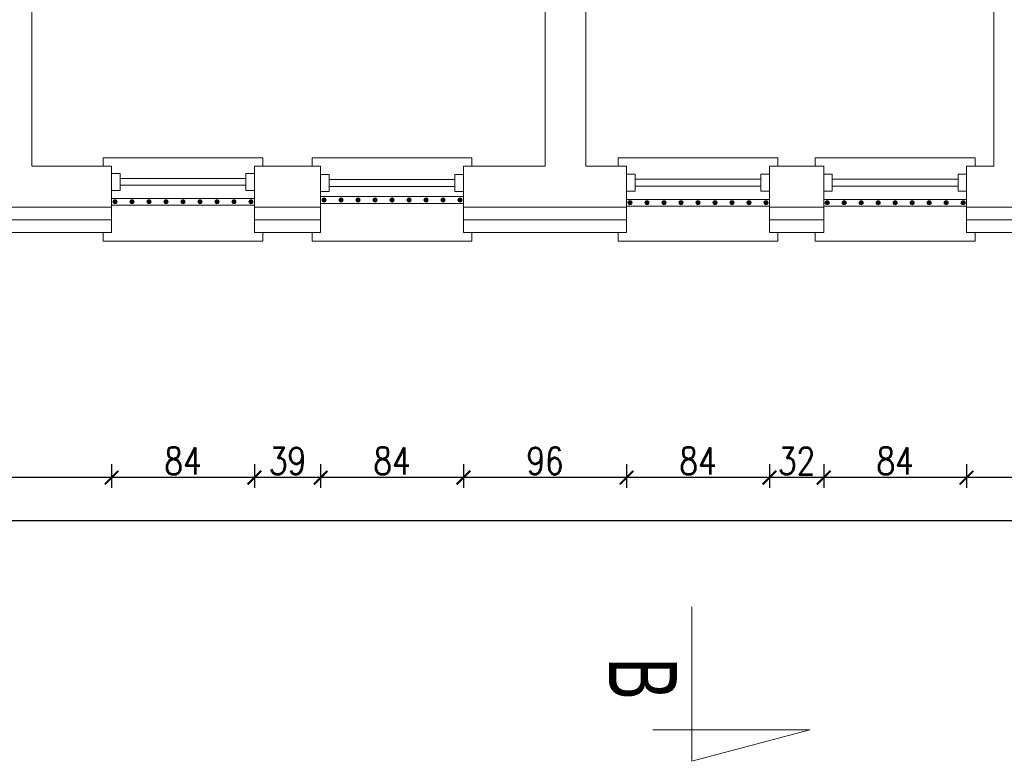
# Model space of a CAD drawing. Header units: millimetres. Extents: x 6354466 to 6508314, y -1889048 to -1342748.
# Tile 106 of 134: x 6389565 to 6395358, y -1563953 to -1559591. Entities that reach past the tile are written whole.
import ezdxf

# ---------------------------------------------------------------- set-up
doc = ezdxf.new("R2010")
doc.units = ezdxf.units.MM
doc.header["$PDMODE"] = 3
doc.header["$PDSIZE"] = 10
for name, color, linetype, lineweight in [('L-2', 167, 'Continuous', 13), ('L-3', 10, 'Continuous', 18), ('L-5', 152, 'Continuous', 9), ('L-DIM', 252, 'Continuous', 5), ('L-OKNA', 144, 'Continuous', 20)]:
    doc.layers.add(name, color=color, linetype=linetype, lineweight=lineweight)
doc.styles.add('160', font='simplex.shx', dxfattribs={"width": 0.8, "height": 160})
doc.styles.add('200', font='cdmsimpl.shx', dxfattribs={"width": 0.7, "height": 200})
doc.linetypes.add('BATTING', pattern='A,0.00254,-2.54,[134,ltypeshp.shx,S=2.54,R=0,X=-2.54,Y=0],-5.08,[134,ltypeshp.shx,S=2.54,R=180,X=2.54,Y=0],-2.54', length=10.16254)
doc.dimstyles.new('160', dxfattribs={"dimtxt": 160, "dimasz": 80, "dimexe": 60, "dimexo": 3, "dimgap": 18, "dimtad": 1, "dimdec": 0, "dimlfac": 0.1, "dimrnd": 1, "dimtxsty": '160', "dimblk": 'ARCHTICK', "dimcen": 2.5, "dimdle": 30, "dimadec": 0, "dimazin": 0, "dimtfac": 1, "dimtdec": 0, "dimtix": 1, "dimtmove": 2, "dimatfit": 0, "dimldrblk": 'NONE', "dimfxl": 0, "dimarcsym": 0})

# ---------------------------------------------------------------- blocks, each defined once
blk = doc.blocks.new('*U23')
for p, q in [((-5, 0), (-5, -5)), ((5, -5), (5, 0)), ((-5, -5), (5, -5)), ((-2, -5), (-2, -79)), ((2, -5), (2, -79)), ((-5, -84), (-5, -79)), ((-5, -79), (5, -79)), ((5, -79), (5, -84))]:
    blk.add_line(p, q)
blk = doc.blocks.new('_ArchTick')
at = {"color": 0, "linetype": 'ByBlock', "const_width": 0.15}
blk.add_lwpolyline([(-0.5, -0.5), (0.5, 0.5)], dxfattribs=at)
blk = doc.blocks.new('*D300')
at = {"layer": 'Defpoints', "color": 0, "transparency": 16777216}
for p in [(6395135.3, -1560453.4), (6396515.3, -1560453.4), (6395135.3, -1562284.8)]:
    blk.add_point(p, dxfattribs=at)
at = {"layer": 'L-DIM', "color": 0, "lineweight": -2, "ltscale": 10, "transparency": 16777216}
for p, q in [((6395135.3, -1562204.8), (6395135.3, -1562344.8)), ((6396515.3, -1562204.8), (6396515.3, -1562344.8)), ((6396545.3, -1562284.8), (6395105.3, -1562284.8))]:
    blk.add_line(p, q, dxfattribs=at)
at = {"layer": 'L-DIM', "color": 0, "linetype": 'ByBlock', "lineweight": -2, "transparency": 16777216, "xscale": 80, "yscale": 80, "zscale": 80, "rotation": 180}
blk.add_blockref('_ArchTick', (6395135.3, -1562284.8), dxfattribs=at)
at = {"layer": 'L-DIM', "color": 0, "linetype": 'ByBlock', "lineweight": -2, "transparency": 16777216, "xscale": 80, "yscale": 80, "zscale": 80}
blk.add_blockref('_ArchTick', (6396515.3, -1562284.8), dxfattribs=at)
at = {"layer": 'L-DIM', "color": 0, "ltscale": 10, "transparency": 16777216, "insert": (6395825.3, -1562186.8), "char_height": 160, "attachment_point": 5, "style": '160'}
blk.add_mtext('138', dxfattribs=at)
blk = doc.blocks.new('_None')
blk = doc.blocks.new('*D301')
at = {"layer": 'Defpoints', "color": 0, "transparency": 16777216}
for p in [(6394295.3, -1560453.4), (6395135.3, -1560453.4), (6394295.3, -1562284.8)]:
    blk.add_point(p, dxfattribs=at)
at = {"layer": 'L-DIM', "color": 0, "lineweight": -2, "ltscale": 10, "transparency": 16777216}
for p, q in [((6394295.3, -1562204.8), (6394295.3, -1562344.8)), ((6395135.3, -1562204.8), (6395135.3, -1562344.8)), ((6395165.3, -1562284.8), (6394265.3, -1562284.8))]:
    blk.add_line(p, q, dxfattribs=at)
at = {"layer": 'L-DIM', "color": 0, "linetype": 'ByBlock', "lineweight": -2, "transparency": 16777216, "xscale": 80, "yscale": 80, "zscale": 80, "rotation": 180}
blk.add_blockref('_ArchTick', (6394295.3, -1562284.8), dxfattribs=at)
at = {"layer": 'L-DIM', "color": 0, "linetype": 'ByBlock', "lineweight": -2, "transparency": 16777216, "xscale": 80, "yscale": 80, "zscale": 80}
blk.add_blockref('_ArchTick', (6395135.3, -1562284.8), dxfattribs=at)
at = {"layer": 'L-DIM', "color": 0, "ltscale": 10, "transparency": 16777216, "insert": (6394715.3, -1562186.8), "char_height": 160, "attachment_point": 5, "style": '160'}
blk.add_mtext('84', dxfattribs=at)
blk = doc.blocks.new('*D302')
at = {"layer": 'Defpoints', "color": 0, "transparency": 16777216}
for p in [(6393975.3, -1560453.4), (6394295.3, -1560453.4), (6393975.3, -1562284.8)]:
    blk.add_point(p, dxfattribs=at)
at = {"layer": 'L-DIM', "color": 0, "lineweight": -2, "ltscale": 10, "transparency": 16777216}
for p, q in [((6393975.3, -1562204.8), (6393975.3, -1562344.8)), ((6394295.3, -1562204.8), (6394295.3, -1562344.8)), ((6394325.3, -1562284.8), (6393945.3, -1562284.8))]:
    blk.add_line(p, q, dxfattribs=at)
at = {"layer": 'L-DIM', "color": 0, "linetype": 'ByBlock', "lineweight": -2, "transparency": 16777216, "xscale": 80, "yscale": 80, "zscale": 80, "rotation": 180}
blk.add_blockref('_ArchTick', (6393975.3, -1562284.8), dxfattribs=at)
at = {"layer": 'L-DIM', "color": 0, "linetype": 'ByBlock', "lineweight": -2, "transparency": 16777216, "xscale": 80, "yscale": 80, "zscale": 80}
blk.add_blockref('_ArchTick', (6394295.3, -1562284.8), dxfattribs=at)
at = {"layer": 'L-DIM', "color": 0, "ltscale": 10, "transparency": 16777216, "insert": (6394135.3, -1562186.8), "char_height": 160, "attachment_point": 5, "style": '160'}
blk.add_mtext('32', dxfattribs=at)
blk = doc.blocks.new('*D303')
at = {"layer": 'Defpoints', "color": 0, "transparency": 16777216}
for p in [(6393135.3, -1560453.4), (6393975.3, -1560453.4), (6393135.3, -1562284.8)]:
    blk.add_point(p, dxfattribs=at)
at = {"layer": 'L-DIM', "color": 0, "lineweight": -2, "ltscale": 10, "transparency": 16777216}
for p, q in [((6393135.3, -1562204.8), (6393135.3, -1562344.8)), ((6393975.3, -1562204.8), (6393975.3, -1562344.8)), ((6394005.3, -1562284.8), (6393105.3, -1562284.8))]:
    blk.add_line(p, q, dxfattribs=at)
at = {"layer": 'L-DIM', "color": 0, "linetype": 'ByBlock', "lineweight": -2, "transparency": 16777216, "xscale": 80, "yscale": 80, "zscale": 80, "rotation": 180}
blk.add_blockref('_ArchTick', (6393135.3, -1562284.8), dxfattribs=at)
at = {"layer": 'L-DIM', "color": 0, "linetype": 'ByBlock', "lineweight": -2, "transparency": 16777216, "xscale": 80, "yscale": 80, "zscale": 80}
blk.add_blockref('_ArchTick', (6393975.3, -1562284.8), dxfattribs=at)
at = {"layer": 'L-DIM', "color": 0, "ltscale": 10, "transparency": 16777216, "insert": (6393555.3, -1562186.8), "char_height": 160, "attachment_point": 5, "style": '160'}
blk.add_mtext('84', dxfattribs=at)
blk = doc.blocks.new('*D304')
at = {"layer": 'Defpoints', "color": 0, "transparency": 16777216}
for p in [(6393135.3, -1560453.4), (6392175.3, -1560768.4), (6392175.3, -1562284.8)]:
    blk.add_point(p, dxfattribs=at)
at = {"layer": 'L-DIM', "color": 0, "lineweight": -2, "ltscale": 10, "transparency": 16777216}
for p, q in [((6392175.3, -1562204.8), (6392175.3, -1562344.8)), ((6393135.3, -1562204.8), (6393135.3, -1562344.8)), ((6393165.3, -1562284.8), (6392145.3, -1562284.8))]:
    blk.add_line(p, q, dxfattribs=at)
at = {"layer": 'L-DIM', "color": 0, "linetype": 'ByBlock', "lineweight": -2, "transparency": 16777216, "xscale": 80, "yscale": 80, "zscale": 80, "rotation": 180}
blk.add_blockref('_ArchTick', (6392175.3, -1562284.8), dxfattribs=at)
at = {"layer": 'L-DIM', "color": 0, "linetype": 'ByBlock', "lineweight": -2, "transparency": 16777216, "xscale": 80, "yscale": 80, "zscale": 80}
blk.add_blockref('_ArchTick', (6393135.3, -1562284.8), dxfattribs=at)
at = {"layer": 'L-DIM', "color": 0, "ltscale": 10, "transparency": 16777216, "insert": (6392655.3, -1562186.8), "char_height": 160, "attachment_point": 5, "style": '160'}
blk.add_mtext('96', dxfattribs=at)
blk = doc.blocks.new('*D305')
at = {"layer": 'Defpoints', "color": 0, "transparency": 16777216}
for p in [(6391335.3, -1560693.4), (6392175.3, -1560768.4), (6391335.3, -1562284.8)]:
    blk.add_point(p, dxfattribs=at)
at = {"layer": 'L-DIM', "color": 0, "lineweight": -2, "ltscale": 10, "transparency": 16777216}
for p, q in [((6391335.3, -1562204.8), (6391335.3, -1562344.8)), ((6392175.3, -1562204.8), (6392175.3, -1562344.8)), ((6392205.3, -1562284.8), (6391305.3, -1562284.8))]:
    blk.add_line(p, q, dxfattribs=at)
at = {"layer": 'L-DIM', "color": 0, "linetype": 'ByBlock', "lineweight": -2, "transparency": 16777216, "xscale": 80, "yscale": 80, "zscale": 80, "rotation": 180}
blk.add_blockref('_ArchTick', (6391335.3, -1562284.8), dxfattribs=at)
at = {"layer": 'L-DIM', "color": 0, "linetype": 'ByBlock', "lineweight": -2, "transparency": 16777216, "xscale": 80, "yscale": 80, "zscale": 80}
blk.add_blockref('_ArchTick', (6392175.3, -1562284.8), dxfattribs=at)
at = {"layer": 'L-DIM', "color": 0, "ltscale": 10, "transparency": 16777216, "insert": (6391755.3, -1562186.8), "char_height": 160, "attachment_point": 5, "style": '160'}
blk.add_mtext('84', dxfattribs=at)
blk = doc.blocks.new('*D306')
at = {"layer": 'Defpoints', "color": 0, "transparency": 16777216}
for p in [(6391335.3, -1560693.4), (6390945.3, -1560843.4), (6390945.3, -1562284.8)]:
    blk.add_point(p, dxfattribs=at)
at = {"layer": 'L-DIM', "color": 0, "lineweight": -2, "ltscale": 10, "transparency": 16777216}
for p, q in [((6390945.3, -1562204.8), (6390945.3, -1562344.8)), ((6391335.3, -1562204.8), (6391335.3, -1562344.8)), ((6391365.3, -1562284.8), (6390915.3, -1562284.8))]:
    blk.add_line(p, q, dxfattribs=at)
at = {"layer": 'L-DIM', "color": 0, "linetype": 'ByBlock', "lineweight": -2, "transparency": 16777216, "xscale": 80, "yscale": 80, "zscale": 80, "rotation": 180}
blk.add_blockref('_ArchTick', (6390945.3, -1562284.8), dxfattribs=at)
at = {"layer": 'L-DIM', "color": 0, "linetype": 'ByBlock', "lineweight": -2, "transparency": 16777216, "xscale": 80, "yscale": 80, "zscale": 80}
blk.add_blockref('_ArchTick', (6391335.3, -1562284.8), dxfattribs=at)
at = {"layer": 'L-DIM', "color": 0, "ltscale": 10, "transparency": 16777216, "insert": (6391140.3, -1562186.8), "char_height": 160, "attachment_point": 5, "style": '160'}
blk.add_mtext('39', dxfattribs=at)
blk = doc.blocks.new('*D307')
at = {"layer": 'Defpoints', "color": 0, "transparency": 16777216}
for p in [(6390105.3, -1560843.4), (6390945.3, -1560843.4), (6390105.3, -1562284.8)]:
    blk.add_point(p, dxfattribs=at)
at = {"layer": 'L-DIM', "color": 0, "lineweight": -2, "ltscale": 10, "transparency": 16777216}
for p, q in [((6390105.3, -1562204.8), (6390105.3, -1562344.8)), ((6390945.3, -1562204.8), (6390945.3, -1562344.8)), ((6390975.3, -1562284.8), (6390075.3, -1562284.8))]:
    blk.add_line(p, q, dxfattribs=at)
at = {"layer": 'L-DIM', "color": 0, "linetype": 'ByBlock', "lineweight": -2, "transparency": 16777216, "xscale": 80, "yscale": 80, "zscale": 80, "rotation": 180}
blk.add_blockref('_ArchTick', (6390105.3, -1562284.8), dxfattribs=at)
at = {"layer": 'L-DIM', "color": 0, "linetype": 'ByBlock', "lineweight": -2, "transparency": 16777216, "xscale": 80, "yscale": 80, "zscale": 80}
blk.add_blockref('_ArchTick', (6390945.3, -1562284.8), dxfattribs=at)
at = {"layer": 'L-DIM', "color": 0, "ltscale": 10, "transparency": 16777216, "insert": (6390525.3, -1562186.8), "char_height": 160, "attachment_point": 5, "style": '160'}
blk.add_mtext('84', dxfattribs=at)
blk = doc.blocks.new('*D308')
at = {"layer": 'Defpoints', "color": 0, "transparency": 16777216}
for p in [(6388025.3, -1560843.4), (6390105.3, -1560843.4), (6388025.3, -1562284.8)]:
    blk.add_point(p, dxfattribs=at)
at = {"layer": 'L-DIM', "color": 0, "lineweight": -2, "ltscale": 10, "transparency": 16777216}
for p, q in [((6388025.3, -1562204.8), (6388025.3, -1562344.8)), ((6390105.3, -1562204.8), (6390105.3, -1562344.8)), ((6390135.3, -1562284.8), (6387995.3, -1562284.8))]:
    blk.add_line(p, q, dxfattribs=at)
at = {"layer": 'L-DIM', "color": 0, "linetype": 'ByBlock', "lineweight": -2, "transparency": 16777216, "xscale": 80, "yscale": 80, "zscale": 80, "rotation": 180}
blk.add_blockref('_ArchTick', (6388025.3, -1562284.8), dxfattribs=at)
at = {"layer": 'L-DIM', "color": 0, "linetype": 'ByBlock', "lineweight": -2, "transparency": 16777216, "xscale": 80, "yscale": 80, "zscale": 80}
blk.add_blockref('_ArchTick', (6390105.3, -1562284.8), dxfattribs=at)
at = {"layer": 'L-DIM', "color": 0, "ltscale": 10, "transparency": 16777216, "insert": (6389065.3, -1562186.8), "char_height": 160, "attachment_point": 5, "style": '160'}
blk.add_mtext('208', dxfattribs=at)
blk = doc.blocks.new('*D313')
at = {"layer": 'Defpoints', "color": 0, "transparency": 16777216}
for p in [(6383200.3, -1560843.4), (6413414.7, -1560843.4), (6383200.3, -1562539.9)]:
    blk.add_point(p, dxfattribs=at)
at = {"layer": 'L-DIM', "color": 0, "lineweight": -2, "ltscale": 10, "transparency": 16777216}
for p, q in [((6383200.3, -1562459.9), (6383200.3, -1562599.9)), ((6413414.7, -1562459.9), (6413414.7, -1562599.9)), ((6413444.7, -1562539.9), (6383170.3, -1562539.9))]:
    blk.add_line(p, q, dxfattribs=at)
at = {"layer": 'L-DIM', "color": 0, "linetype": 'ByBlock', "lineweight": -2, "transparency": 16777216, "xscale": 80, "yscale": 80, "zscale": 80, "rotation": 180}
blk.add_blockref('_ArchTick', (6383200.3, -1562539.9), dxfattribs=at)
at = {"layer": 'L-DIM', "color": 0, "linetype": 'ByBlock', "lineweight": -2, "transparency": 16777216, "xscale": 80, "yscale": 80, "zscale": 80}
blk.add_blockref('_ArchTick', (6413414.7, -1562539.9), dxfattribs=at)
at = {"layer": 'L-DIM', "color": 0, "ltscale": 10, "transparency": 16777216, "insert": (6398307.5, -1562441.9), "char_height": 160, "attachment_point": 5, "style": '160'}
blk.add_mtext('3021', dxfattribs=at)

msp = doc.modelspace()

# ---------------------------------------------------------------- linework, layer by layer
at = {"layer": 'L-2'}
for p, q in [((6389635.3, -1555963.4), (6389635.3, -1560453.4)), ((6395295.3, -1555963.4), (6395295.3, -1560453.4)), ((6392895.3, -1558687.5), (6392895.3, -1560453.4)), ((6392655.3, -1559047.5), (6392655.3, -1560453.4)), ((6389635.3, -1560453.4), (6390105.3, -1560453.4)), ((6390105.3, -1560453.4), (6390105.3, -1560693.4)), ((6390945.3, -1560453.4), (6391335.3, -1560453.4)), ((6390945.3, -1560453.4), (6390945.3, -1560693.4)), ((6391335.3, -1560453.4), (6391335.3, -1560693.4)), ((6392175.3, -1560453.4), (6392655.3, -1560453.4)), ((6392175.3, -1560453.4), (6392175.3, -1560693.4)), ((6392895.3, -1560453.4), (6393135.3, -1560453.4)), ((6393135.3, -1560453.4), (6393135.3, -1560693.4)), ((6393975.3, -1560453.4), (6394295.3, -1560453.4)), ((6393975.3, -1560453.4), (6393975.3, -1560693.4)), ((6394295.3, -1560453.4), (6394295.3, -1560693.4)), ((6395135.3, -1560453.4), (6395295.3, -1560453.4)), ((6395135.3, -1560453.4), (6395135.3, -1560693.4)), ((6390105.3, -1560693.4), (6388025.3, -1560693.4)), ((6391335.3, -1560693.4), (6390945.3, -1560693.4)), ((6393135.3, -1560693.4), (6392175.3, -1560693.4)), ((6394295.3, -1560693.4), (6393975.3, -1560693.4)), ((6396515.3, -1560693.4), (6395135.3, -1560693.4)), ((6393520, -1563044.8), (6393520, -1563953.5)), ((6394212.9, -1563768.8), (6393290.4, -1563768.8)), ((6393520, -1563953.5), (6394212.9, -1563768.8))]:
    msp.add_line(p, q, dxfattribs=at)
at = {"layer": 'L-3', "ltscale": 5}
for p, q in [((6390105.3, -1560693.4), (6390105.3, -1560843.4)), ((6390945.3, -1560693.4), (6390945.3, -1560843.4)), ((6391335.3, -1560693.4), (6391335.3, -1560843.4)), ((6392175.3, -1560693.4), (6392175.3, -1560843.4)), ((6393135.3, -1560693.4), (6393135.3, -1560843.4)), ((6393975.3, -1560693.4), (6393975.3, -1560843.4)), ((6394295.3, -1560693.4), (6394295.3, -1560843.4)), ((6395135.3, -1560693.4), (6395135.3, -1560843.4)), ((6390105.3, -1560843.4), (6388025.3, -1560843.4)), ((6391335.3, -1560843.4), (6390945.3, -1560843.4)), ((6393135.3, -1560843.4), (6392175.3, -1560843.4)), ((6394295.3, -1560843.4), (6393975.3, -1560843.4)), ((6396515.3, -1560843.4), (6395135.3, -1560843.4))]:
    msp.add_line(p, q, dxfattribs=at)
at = {"layer": 'L-3', "linetype": 'BATTING', "ltscale": 7}
for p, q in [((6390105.3, -1560768.4), (6388025.3, -1560768.4)), ((6391335.3, -1560768.4), (6390945.3, -1560768.4)), ((6393135.3, -1560768.4), (6392175.3, -1560768.4)), ((6394295.3, -1560768.4), (6393975.3, -1560768.4)), ((6396515.3, -1560768.4), (6395135.3, -1560768.4))]:
    msp.add_line(p, q, dxfattribs=at)
at = {"layer": 'L-3'}
for p, q in [((6390055.3, -1560843.4), (6390055.3, -1560893.4)), ((6390055.3, -1560893.4), (6390995.3, -1560893.4)), ((6390995.3, -1560893.4), (6390995.3, -1560843.4)), ((6391285.3, -1560843.4), (6391285.3, -1560893.4)), ((6391285.3, -1560893.4), (6392225.3, -1560893.4)), ((6392225.3, -1560893.4), (6392225.3, -1560843.4)), ((6393085.3, -1560843.4), (6393085.3, -1560893.4)), ((6393085.3, -1560893.4), (6394025.3, -1560893.4)), ((6394025.3, -1560893.4), (6394025.3, -1560843.4)), ((6394245.3, -1560843.4), (6394245.3, -1560893.4)), ((6394245.3, -1560893.4), (6395185.3, -1560893.4)), ((6395185.3, -1560893.4), (6395185.3, -1560843.4))]:
    msp.add_line(p, q, dxfattribs=at)
at = {"layer": 'L-3', "ltscale": 10}
for points in [[(6390105.3, -1560682.3), (6390945.3, -1560682.3), (6390945.3, -1560642.3), (6390105.3, -1560642.3)], [(6391335.3, -1560671.8), (6392175.3, -1560671.8), (6392175.3, -1560631.8), (6391335.3, -1560631.8)], [(6393135.3, -1560688.2), (6393975.3, -1560688.2), (6393975.3, -1560648.2), (6393135.3, -1560648.2)], [(6394295.3, -1560688.2), (6395135.3, -1560688.2), (6395135.3, -1560648.2), (6394295.3, -1560648.2)]]:
    msp.add_lwpolyline(points, close=True, dxfattribs=at)
for centre, radius in [((6390125.3, -1560662.3), 12), ((6390125.3, -1560662.3), 11), ((6390125.3, -1560662.3), 10), ((6390125.3, -1560662.3), 9), ((6390125.3, -1560662.3), 8), ((6390125.3, -1560662.3), 7), ((6390125.3, -1560662.3), 6), ((6390125.3, -1560662.3), 5), ((6390125.3, -1560662.3), 4), ((6390125.3, -1560662.3), 3), ((6390125.3, -1560662.3), 3), ((6390125.3, -1560662.3), 2), ((6390125.3, -1560662.3), 1), ((6390225.3, -1560662.3), 12), ((6390225.3, -1560662.3), 11), ((6390225.3, -1560662.3), 10), ((6390225.3, -1560662.3), 9), ((6390225.3, -1560662.3), 8), ((6390225.3, -1560662.3), 7), ((6390225.3, -1560662.3), 6), ((6390225.3, -1560662.3), 5), ((6390225.3, -1560662.3), 4), ((6390225.3, -1560662.3), 3), ((6390225.3, -1560662.3), 3), ((6390225.3, -1560662.3), 2), ((6390225.3, -1560662.3), 1), ((6390325.3, -1560662.3), 12), ((6390325.3, -1560662.3), 11), ((6390325.3, -1560662.3), 10), ((6390325.3, -1560662.3), 9), ((6390325.3, -1560662.3), 8), ((6390325.3, -1560662.3), 7), ((6390325.3, -1560662.3), 6), ((6390325.3, -1560662.3), 5), ((6390325.3, -1560662.3), 4), ((6390325.3, -1560662.3), 3), ((6390325.3, -1560662.3), 3), ((6390325.3, -1560662.3), 2), ((6390325.3, -1560662.3), 1), ((6390425.3, -1560662.3), 12), ((6390425.3, -1560662.3), 11), ((6390425.3, -1560662.3), 10), ((6390425.3, -1560662.3), 9), ((6390425.3, -1560662.3), 8), ((6390425.3, -1560662.3), 7), ((6390425.3, -1560662.3), 6), ((6390425.3, -1560662.3), 5), ((6390425.3, -1560662.3), 4), ((6390425.3, -1560662.3), 3), ((6390425.3, -1560662.3), 3), ((6390425.3, -1560662.3), 2), ((6390425.3, -1560662.3), 1), ((6390525.3, -1560662.3), 12), ((6390525.3, -1560662.3), 11), ((6390525.3, -1560662.3), 10), ((6390525.3, -1560662.3), 9), ((6390525.3, -1560662.3), 8), ((6390525.3, -1560662.3), 7), ((6390525.3, -1560662.3), 6), ((6390525.3, -1560662.3), 5), ((6390525.3, -1560662.3), 4), ((6390525.3, -1560662.3), 3), ((6390525.3, -1560662.3), 3), ((6390525.3, -1560662.3), 2), ((6390525.3, -1560662.3), 1), ((6390625.3, -1560662.3), 12), ((6390625.3, -1560662.3), 11), ((6390625.3, -1560662.3), 10), ((6390625.3, -1560662.3), 9), ((6390625.3, -1560662.3), 8), ((6390625.3, -1560662.3), 7), ((6390625.3, -1560662.3), 6), ((6390625.3, -1560662.3), 5), ((6390625.3, -1560662.3), 4), ((6390625.3, -1560662.3), 3), ((6390625.3, -1560662.3), 3), ((6390625.3, -1560662.3), 2), ((6390625.3, -1560662.3), 1), ((6390725.3, -1560662.3), 12), ((6390725.3, -1560662.3), 11), ((6390725.3, -1560662.3), 10), ((6390725.3, -1560662.3), 9), ((6390725.3, -1560662.3), 8), ((6390725.3, -1560662.3), 7), ((6390725.3, -1560662.3), 6), ((6390725.3, -1560662.3), 5), ((6390725.3, -1560662.3), 4), ((6390725.3, -1560662.3), 3), ((6390725.3, -1560662.3), 3), ((6390725.3, -1560662.3), 2), ((6390725.3, -1560662.3), 1), ((6390825.3, -1560662.3), 12), ((6390825.3, -1560662.3), 11), ((6390825.3, -1560662.3), 10), ((6390825.3, -1560662.3), 9), ((6390825.3, -1560662.3), 8), ((6390825.3, -1560662.3), 7), ((6390825.3, -1560662.3), 6), ((6390825.3, -1560662.3), 5), ((6390825.3, -1560662.3), 4), ((6390825.3, -1560662.3), 3), ((6390825.3, -1560662.3), 3), ((6390825.3, -1560662.3), 2), ((6390825.3, -1560662.3), 1), ((6390925.3, -1560662.3), 12), ((6390925.3, -1560662.3), 11), ((6390925.3, -1560662.3), 10), ((6390925.3, -1560662.3), 9), ((6390925.3, -1560662.3), 8), ((6390925.3, -1560662.3), 7), ((6390925.3, -1560662.3), 6), ((6390925.3, -1560662.3), 5), ((6390925.3, -1560662.3), 4), ((6390925.3, -1560662.3), 3), ((6390925.3, -1560662.3), 3), ((6390925.3, -1560662.3), 2), ((6390925.3, -1560662.3), 1), ((6391355.3, -1560651.8), 12), ((6391355.3, -1560651.8), 11), ((6391355.3, -1560651.8), 10), ((6391355.3, -1560651.8), 9), ((6391355.3, -1560651.8), 8), ((6391355.3, -1560651.8), 7), ((6391355.3, -1560651.8), 6), ((6391355.3, -1560651.8), 5), ((6391355.3, -1560651.8), 4), ((6391355.3, -1560651.8), 3), ((6391355.3, -1560651.8), 3), ((6391355.3, -1560651.8), 2), ((6391355.3, -1560651.8), 1), ((6391455.3, -1560651.8), 12), ((6391455.3, -1560651.8), 11), ((6391455.3, -1560651.8), 10), ((6391455.3, -1560651.8), 9), ((6391455.3, -1560651.8), 8), ((6391455.3, -1560651.8), 7), ((6391455.3, -1560651.8), 6), ((6391455.3, -1560651.8), 5), ((6391455.3, -1560651.8), 4), ((6391455.3, -1560651.8), 3), ((6391455.3, -1560651.8), 3), ((6391455.3, -1560651.8), 2), ((6391455.3, -1560651.8), 1), ((6391555.3, -1560651.8), 12), ((6391555.3, -1560651.8), 11), ((6391555.3, -1560651.8), 10), ((6391555.3, -1560651.8), 9), ((6391555.3, -1560651.8), 8), ((6391555.3, -1560651.8), 7), ((6391555.3, -1560651.8), 6), ((6391555.3, -1560651.8), 5), ((6391555.3, -1560651.8), 4), ((6391555.3, -1560651.8), 3), ((6391555.3, -1560651.8), 3), ((6391555.3, -1560651.8), 2), ((6391555.3, -1560651.8), 1), ((6391655.3, -1560651.8), 12), ((6391655.3, -1560651.8), 11), ((6391655.3, -1560651.8), 10), ((6391655.3, -1560651.8), 9), ((6391655.3, -1560651.8), 8), ((6391655.3, -1560651.8), 7), ((6391655.3, -1560651.8), 6), ((6391655.3, -1560651.8), 5), ((6391655.3, -1560651.8), 4), ((6391655.3, -1560651.8), 3), ((6391655.3, -1560651.8), 3), ((6391655.3, -1560651.8), 2), ((6391655.3, -1560651.8), 1), ((6391755.3, -1560651.8), 12), ((6391755.3, -1560651.8), 11), ((6391755.3, -1560651.8), 10), ((6391755.3, -1560651.8), 9), ((6391755.3, -1560651.8), 8), ((6391755.3, -1560651.8), 7), ((6391755.3, -1560651.8), 6), ((6391755.3, -1560651.8), 5), ((6391755.3, -1560651.8), 4), ((6391755.3, -1560651.8), 3), ((6391755.3, -1560651.8), 3), ((6391755.3, -1560651.8), 2), ((6391755.3, -1560651.8), 1), ((6391855.3, -1560651.8), 12), ((6391855.3, -1560651.8), 11), ((6391855.3, -1560651.8), 10), ((6391855.3, -1560651.8), 9), ((6391855.3, -1560651.8), 8), ((6391855.3, -1560651.8), 7), ((6391855.3, -1560651.8), 6), ((6391855.3, -1560651.8), 5), ((6391855.3, -1560651.8), 4), ((6391855.3, -1560651.8), 3), ((6391855.3, -1560651.8), 3), ((6391855.3, -1560651.8), 2), ((6391855.3, -1560651.8), 1), ((6391955.3, -1560651.8), 12), ((6391955.3, -1560651.8), 11), ((6391955.3, -1560651.8), 10), ((6391955.3, -1560651.8), 9), ((6391955.3, -1560651.8), 8), ((6391955.3, -1560651.8), 7), ((6391955.3, -1560651.8), 6), ((6391955.3, -1560651.8), 5), ((6391955.3, -1560651.8), 4), ((6391955.3, -1560651.8), 3), ((6391955.3, -1560651.8), 3), ((6391955.3, -1560651.8), 2), ((6391955.3, -1560651.8), 1), ((6392055.3, -1560651.8), 12), ((6392055.3, -1560651.8), 11), ((6392055.3, -1560651.8), 10), ((6392055.3, -1560651.8), 9), ((6392055.3, -1560651.8), 8), ((6392055.3, -1560651.8), 7), ((6392055.3, -1560651.8), 6), ((6392055.3, -1560651.8), 5), ((6392055.3, -1560651.8), 4), ((6392055.3, -1560651.8), 3), ((6392055.3, -1560651.8), 3), ((6392055.3, -1560651.8), 2), ((6392055.3, -1560651.8), 1), ((6392155.3, -1560651.8), 12), ((6392155.3, -1560651.8), 11), ((6392155.3, -1560651.8), 10), ((6392155.3, -1560651.8), 9), ((6392155.3, -1560651.8), 8), ((6392155.3, -1560651.8), 7), ((6392155.3, -1560651.8), 6), ((6392155.3, -1560651.8), 5), ((6392155.3, -1560651.8), 4), ((6392155.3, -1560651.8), 3), ((6392155.3, -1560651.8), 3), ((6392155.3, -1560651.8), 2), ((6392155.3, -1560651.8), 1), ((6393155.3, -1560668.2), 12), ((6393155.3, -1560668.2), 11), ((6393155.3, -1560668.2), 10), ((6393155.3, -1560668.2), 9), ((6393155.3, -1560668.2), 8), ((6393155.3, -1560668.2), 7), ((6393155.3, -1560668.2), 6), ((6393155.3, -1560668.2), 5), ((6393255.3, -1560668.2), 12), ((6393255.3, -1560668.2), 11), ((6393255.3, -1560668.2), 10), ((6393255.3, -1560668.2), 9), ((6393255.3, -1560668.2), 8), ((6393255.3, -1560668.2), 7), ((6393255.3, -1560668.2), 6), ((6393255.3, -1560668.2), 5), ((6393355.3, -1560668.2), 12), ((6393355.3, -1560668.2), 11), ((6393355.3, -1560668.2), 10), ((6393355.3, -1560668.2), 9), ((6393355.3, -1560668.2), 8), ((6393355.3, -1560668.2), 7), ((6393355.3, -1560668.2), 6), ((6393355.3, -1560668.2), 5), ((6393455.3, -1560668.2), 12), ((6393455.3, -1560668.2), 11), ((6393455.3, -1560668.2), 10), ((6393455.3, -1560668.2), 9), ((6393455.3, -1560668.2), 8), ((6393455.3, -1560668.2), 7), ((6393455.3, -1560668.2), 6), ((6393455.3, -1560668.2), 5), ((6393555.3, -1560668.2), 12), ((6393555.3, -1560668.2), 11), ((6393555.3, -1560668.2), 10), ((6393555.3, -1560668.2), 9), ((6393555.3, -1560668.2), 8), ((6393555.3, -1560668.2), 7), ((6393555.3, -1560668.2), 6), ((6393555.3, -1560668.2), 5), ((6393655.3, -1560668.2), 12), ((6393655.3, -1560668.2), 11), ((6393655.3, -1560668.2), 10), ((6393655.3, -1560668.2), 9), ((6393655.3, -1560668.2), 8), ((6393655.3, -1560668.2), 7), ((6393655.3, -1560668.2), 6), ((6393655.3, -1560668.2), 5), ((6393755.3, -1560668.2), 12), ((6393755.3, -1560668.2), 11), ((6393755.3, -1560668.2), 10), ((6393755.3, -1560668.2), 9), ((6393755.3, -1560668.2), 8), ((6393755.3, -1560668.2), 7), ((6393755.3, -1560668.2), 6), ((6393755.3, -1560668.2), 5), ((6393855.3, -1560668.2), 12), ((6393855.3, -1560668.2), 11), ((6393855.3, -1560668.2), 10), ((6393855.3, -1560668.2), 9), ((6393855.3, -1560668.2), 8), ((6393855.3, -1560668.2), 7), ((6393855.3, -1560668.2), 6), ((6393855.3, -1560668.2), 5), ((6393955.3, -1560668.2), 12), ((6393955.3, -1560668.2), 11), ((6393955.3, -1560668.2), 10), ((6393955.3, -1560668.2), 9), ((6393955.3, -1560668.2), 8), ((6393955.3, -1560668.2), 7), ((6393955.3, -1560668.2), 6), ((6393955.3, -1560668.2), 5), ((6394315.3, -1560668.2), 12), ((6394315.3, -1560668.2), 11), ((6394315.3, -1560668.2), 10), ((6394315.3, -1560668.2), 9), ((6394315.3, -1560668.2), 8), ((6394315.3, -1560668.2), 7), ((6394315.3, -1560668.2), 6), ((6394315.3, -1560668.2), 5), ((6394415.3, -1560668.2), 12), ((6394415.3, -1560668.2), 11), ((6394415.3, -1560668.2), 10), ((6394415.3, -1560668.2), 9), ((6394415.3, -1560668.2), 8), ((6394415.3, -1560668.2), 7), ((6394415.3, -1560668.2), 6), ((6394415.3, -1560668.2), 5), ((6394515.3, -1560668.2), 12), ((6394515.3, -1560668.2), 11), ((6394515.3, -1560668.2), 10), ((6394515.3, -1560668.2), 9), ((6394515.3, -1560668.2), 8), ((6394515.3, -1560668.2), 7), ((6394515.3, -1560668.2), 6), ((6394515.3, -1560668.2), 5), ((6394615.3, -1560668.2), 12), ((6394615.3, -1560668.2), 11), ((6394615.3, -1560668.2), 10), ((6394615.3, -1560668.2), 9), ((6394615.3, -1560668.2), 8), ((6394615.3, -1560668.2), 7), ((6394615.3, -1560668.2), 6), ((6394615.3, -1560668.2), 5), ((6394715.3, -1560668.2), 12), ((6394715.3, -1560668.2), 11), ((6394715.3, -1560668.2), 10), ((6394715.3, -1560668.2), 9), ((6394715.3, -1560668.2), 8), ((6394715.3, -1560668.2), 7), ((6394715.3, -1560668.2), 6), ((6394715.3, -1560668.2), 5), ((6394815.3, -1560668.2), 12), ((6394815.3, -1560668.2), 11), ((6394815.3, -1560668.2), 10), ((6394815.3, -1560668.2), 9), ((6394815.3, -1560668.2), 8), ((6394815.3, -1560668.2), 7), ((6394815.3, -1560668.2), 6), ((6394815.3, -1560668.2), 5), ((6394915.3, -1560668.2), 12), ((6394915.3, -1560668.2), 11), ((6394915.3, -1560668.2), 10), ((6394915.3, -1560668.2), 9), ((6394915.3, -1560668.2), 8), ((6394915.3, -1560668.2), 7), ((6394915.3, -1560668.2), 6), ((6394915.3, -1560668.2), 5), ((6395015.3, -1560668.2), 12), ((6395015.3, -1560668.2), 11), ((6395015.3, -1560668.2), 10), ((6395015.3, -1560668.2), 9), ((6395015.3, -1560668.2), 8), ((6395015.3, -1560668.2), 7), ((6395015.3, -1560668.2), 6), ((6395015.3, -1560668.2), 5), ((6395115.3, -1560668.2), 12), ((6395115.3, -1560668.2), 11), ((6395115.3, -1560668.2), 10), ((6395115.3, -1560668.2), 9), ((6395115.3, -1560668.2), 8), ((6395115.3, -1560668.2), 7), ((6395115.3, -1560668.2), 6), ((6395115.3, -1560668.2), 5), ((6393155.3, -1560668.2), 4), ((6393155.3, -1560668.2), 3), ((6393155.3, -1560668.2), 3), ((6393155.3, -1560668.2), 2), ((6393155.3, -1560668.2), 1), ((6393255.3, -1560668.2), 4), ((6393255.3, -1560668.2), 3), ((6393255.3, -1560668.2), 3), ((6393255.3, -1560668.2), 2), ((6393255.3, -1560668.2), 1), ((6393355.3, -1560668.2), 4), ((6393355.3, -1560668.2), 3), ((6393355.3, -1560668.2), 3), ((6393355.3, -1560668.2), 2), ((6393355.3, -1560668.2), 1), ((6393455.3, -1560668.2), 4), ((6393455.3, -1560668.2), 3), ((6393455.3, -1560668.2), 3), ((6393455.3, -1560668.2), 2), ((6393455.3, -1560668.2), 1), ((6393555.3, -1560668.2), 4), ((6393555.3, -1560668.2), 3), ((6393555.3, -1560668.2), 3), ((6393555.3, -1560668.2), 2), ((6393555.3, -1560668.2), 1), ((6393655.3, -1560668.2), 4), ((6393655.3, -1560668.2), 3), ((6393655.3, -1560668.2), 3), ((6393655.3, -1560668.2), 2), ((6393655.3, -1560668.2), 1), ((6393755.3, -1560668.2), 4), ((6393755.3, -1560668.2), 3), ((6393755.3, -1560668.2), 3), ((6393755.3, -1560668.2), 2), ((6393755.3, -1560668.2), 1), ((6393855.3, -1560668.2), 4), ((6393855.3, -1560668.2), 3), ((6393855.3, -1560668.2), 3), ((6393855.3, -1560668.2), 2), ((6393855.3, -1560668.2), 1), ((6393955.3, -1560668.2), 4), ((6393955.3, -1560668.2), 3), ((6393955.3, -1560668.2), 3), ((6393955.3, -1560668.2), 2), ((6393955.3, -1560668.2), 1), ((6394315.3, -1560668.2), 4), ((6394315.3, -1560668.2), 3), ((6394315.3, -1560668.2), 3), ((6394315.3, -1560668.2), 2), ((6394315.3, -1560668.2), 1), ((6394415.3, -1560668.2), 4), ((6394415.3, -1560668.2), 3), ((6394415.3, -1560668.2), 3), ((6394415.3, -1560668.2), 2), ((6394415.3, -1560668.2), 1), ((6394515.3, -1560668.2), 4), ((6394515.3, -1560668.2), 3), ((6394515.3, -1560668.2), 3), ((6394515.3, -1560668.2), 2), ((6394515.3, -1560668.2), 1), ((6394615.3, -1560668.2), 4), ((6394615.3, -1560668.2), 3), ((6394615.3, -1560668.2), 3), ((6394615.3, -1560668.2), 2), ((6394615.3, -1560668.2), 1), ((6394715.3, -1560668.2), 4), ((6394715.3, -1560668.2), 3), ((6394715.3, -1560668.2), 3), ((6394715.3, -1560668.2), 2), ((6394715.3, -1560668.2), 1), ((6394815.3, -1560668.2), 4), ((6394815.3, -1560668.2), 3), ((6394815.3, -1560668.2), 3), ((6394815.3, -1560668.2), 2), ((6394815.3, -1560668.2), 1), ((6394915.3, -1560668.2), 4), ((6394915.3, -1560668.2), 3), ((6394915.3, -1560668.2), 3), ((6394915.3, -1560668.2), 2), ((6394915.3, -1560668.2), 1), ((6395015.3, -1560668.2), 4), ((6395015.3, -1560668.2), 3), ((6395015.3, -1560668.2), 3), ((6395015.3, -1560668.2), 2), ((6395015.3, -1560668.2), 1), ((6395115.3, -1560668.2), 4), ((6395115.3, -1560668.2), 3), ((6395115.3, -1560668.2), 3), ((6395115.3, -1560668.2), 2), ((6395115.3, -1560668.2), 1)]:
    msp.add_circle(centre, radius, dxfattribs=at)
at = {"layer": 'L-5', "ltscale": 5}
for p, q in [((6390055.3, -1560453.4), (6390055.3, -1560403.4)), ((6390055.3, -1560403.4), (6390995.3, -1560403.4)), ((6390995.3, -1560403.4), (6390995.3, -1560453.4)), ((6391285.3, -1560453.4), (6391285.3, -1560403.4)), ((6391285.3, -1560403.4), (6392225.3, -1560403.4)), ((6392225.3, -1560403.4), (6392225.3, -1560453.4)), ((6393085.3, -1560453.4), (6393085.3, -1560403.4)), ((6393085.3, -1560403.4), (6394025.3, -1560403.4)), ((6394025.3, -1560403.4), (6394025.3, -1560453.4)), ((6394245.3, -1560453.4), (6394245.3, -1560403.4)), ((6394245.3, -1560403.4), (6395185.3, -1560403.4)), ((6395185.3, -1560403.4), (6395185.3, -1560453.4))]:
    msp.add_line(p, q, dxfattribs=at)

# ---------------------------------------------------------------- block references
at = {"layer": 'L-OKNA', "ltscale": 10, "xscale": -10, "yscale": 10, "zscale": 10}
for p, rotation in [((6390105.3, -1560545.5), 89.99999999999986), ((6391335.3, -1560551.8), 89.99999999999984), ((6393135.3, -1560550.1), 89.99999999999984), ((6394295.3, -1560550.1), 89.99999999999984)]:
    msp.add_blockref('*U23', p, dxfattribs=dict(at, rotation=rotation))

# ---------------------------------------------------------------- texts
at = {"layer": 'L-2', "style": '200', "width": 0.7}
msp.add_text('B', height=400, rotation=270, dxfattribs=at).set_placement((6393031.4, -1563342.1))

# ---------------------------------------------------------------- dimensions: what is measured, and where the dimension line sits
at = {"layer": 'L-DIM', "ltscale": 10}
for base, p1, p2, picture, middle in [((6392175.3, -1562284.8), (6393135.3, -1560453.4), (6392175.3, -1560768.4), '*D304', (6392655.3, -1562186.8)), ((6393135.3, -1562284.8), (6393975.3, -1560453.4), (6393135.3, -1560453.4), '*D303', (6393555.3, -1562186.8)), ((6393975.3, -1562284.8), (6394295.3, -1560453.4), (6393975.3, -1560453.4), '*D302', (6394135.3, -1562186.8)), ((6394295.3, -1562284.8), (6395135.3, -1560453.4), (6394295.3, -1560453.4), '*D301', (6394715.3, -1562186.8)), ((6395135.3, -1562284.8), (6396515.3, -1560453.4), (6395135.3, -1560453.4), '*D300', (6395825.3, -1562186.8)), ((6390945.3, -1562284.8), (6391335.3, -1560693.4), (6390945.3, -1560843.4), '*D306', (6391140.3, -1562186.8)), ((6391335.3, -1562284.8), (6392175.3, -1560768.4), (6391335.3, -1560693.4), '*D305', (6391755.3, -1562186.8)), ((6383200.3, -1562539.9), (6413414.7, -1560843.4), (6383200.3, -1560843.4), '*D313', (6398307.5, -1562441.9)), ((6388025.3, -1562284.8), (6390105.3, -1560843.4), (6388025.3, -1560843.4), '*D308', (6389065.3, -1562186.8)), ((6390105.3, -1562284.8), (6390945.3, -1560843.4), (6390105.3, -1560843.4), '*D307', (6390525.3, -1562186.8))]:
    dim = msp.add_linear_dim(base=base, p1=p1, p2=p2, dimstyle='160', override={"dimlfac": 0.1}, dxfattribs=at)
    dim.commit()
    dim.dimension.update_dxf_attribs({"geometry": picture, "text_midpoint": middle})

doc.saveas('drawing.dxf')
